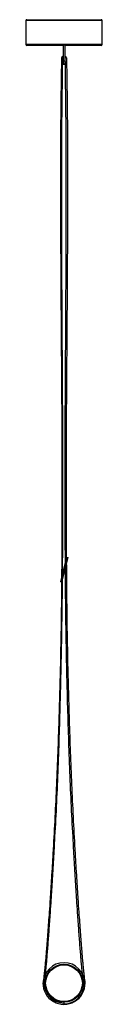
# Paper-space layout '_Izquierda' of a CAD drawing. Header units: millimetres. Extents: x -60 to 60, y -19 to 1535.
import ezdxf

# ---------------------------------------------------------------- set-up
doc = ezdxf.new("R2010")
doc.units = ezdxf.units.MM

psp = doc.layouts.new('_Izquierda')

# ---------------------------------------------------------------- linework, layer by layer
at = {"color": 7, "linetype": 'Continuous', "lineweight": 25}
for p, q in [((-60, 1533.4), (-60, 1495.9)), ((-58.5, 1534.9), (58.5, 1534.9)), ((60, 1495.9), (60, 1533.4)), ((58.5, 1494.9), (-58.5, 1494.9)), ((-1.5, 1494.4), (-58.5, 1494.4)), ((-1.5, 1494.9), (-1.5, 1464.4)), ((1.5, 1494.9), (1.5, 1464.4)), ((58.5, 1494.4), (1.5, 1494.4)), ((-1.5, 1469.9), (1.5, 1469.9)), ((1.5, 1464.9), (-1.5, 1464.9)), ((1.5, 1464.4), (-1.5, 1464.4)), ((-5.2, 647.8), (4.6, 686.6)), ((-3.3, 647.3), (6.6, 686.1)), ((4.6, 686.6), (6.6, 686.1)), ((5.8, 683.2), (3.9, 683.7)), ((-3.3, 647.3), (-5.2, 647.8)), ((-4.5, 650.7), (-2.5, 650.2)), ((-32.5, 14), (-30, 14)), ((0, -16), (0, -18.5))]:
    psp.add_line(p, q, dxfattribs=at)
at = {"color": 8, "linetype": 'Continuous', "lineweight": 25}
for p, q in [((60, 1533.4), (-60, 1533.4)), ((-60, 1496.4), (60, 1496.4)), ((-60, 1495.9), (-59.9, 1495.9)), ((59.9, 1495.9), (60, 1495.9))]:
    psp.add_line(p, q, dxfattribs=at)
at = {"color": 7, "linetype": 'Continuous', "lineweight": 25, "flags": 128}
for points in [[(-1.5, 1475.3), (-1.6, 1475.2), (-2, 1474.9)], [(2, 1474.9), (1.6, 1475.2), (1.5, 1475.3)]]:
    psp.add_lwpolyline(points, dxfattribs=at)
at = {"color": 7, "linetype": 'Continuous', "lineweight": 25}
for radius in [30, 29]:
    psp.add_circle((0, 14), radius, dxfattribs=at)
for centre, radius, start, end in [((-58.5, 1533.4), 1.5, 90, 180), ((58.5, 1533.4), 1.5, 360, 90), ((-58.5, 1496.4), 1.5, 180, 270), ((-58.5, 1495.9), 1.5, 180, 270), ((58.5, 1496.4), 1.5, 270, 0), ((58.5, 1495.9), 1.5, 270, 0), ((0, 1472.8), 4.52, 109.0163, 152.119), ((0, 1472.8), 4.52, 27.881, 70.9837), ((0, 14), 32.5, 270, 180), ((0, 14), 33.3, 179.5461, 0.4539), ((0, 14), 31.2, 180, 270)]:
    psp.add_arc(centre, radius, start, end, dxfattribs=at)
for points, knots in [([(-4, 1474.9), (-4.5, 1444.3), (-5.4, 1382.9), (-5.7, 1290.4), (-5.5, 1197), (-4.9, 1102.7), (-4.3, 1014.3), (-3.7, 932), (-3.3, 855.7), (-3.2, 778.7), (-3.3, 711.2), (-3.7, 669.2), (-3.8, 653.2)], [0, 0, 0, 0, 0.111595, 0.224163, 0.337785, 0.452533, 0.568481, 0.66047, 0.753277, 0.846937, 0.941486, 1, 1, 1, 1]), ([(-2.3, 659.4), (-2.1, 686.7), (-1.7, 745.2), (-1.7, 835.1), (-2.1, 928.7), (-2.7, 1022.1), (-3.2, 1114.5), (-3.7, 1205.9), (-3.7, 1296.4), (-3.3, 1386), (-2.4, 1445.3), (-2, 1474.9)], [0, 0, 0, 0, 0.10063, 0.215041, 0.330663, 0.44514, 0.558461, 0.670617, 0.781596, 0.891391, 1, 1, 1, 1]), ([(2.2, 677.1), (2.1, 698.5), (1.7, 751.1), (1.7, 835.1), (2.1, 928.7), (2.7, 1022.1), (3.2, 1114.5), (3.7, 1205.9), (3.7, 1296.4), (3.3, 1386), (2.4, 1445.3), (2, 1474.9)], [0, 0, 0, 0, 0.080696, 0.197643, 0.315827, 0.432841, 0.548675, 0.663316, 0.776755, 0.888984, 1, 1, 1, 1]), ([(4, 1474.9), (4.5, 1444.3), (5.4, 1382.9), (5.7, 1290.4), (5.5, 1197), (4.9, 1102.7), (4.3, 1014.3), (3.7, 932), (3.3, 855.7), (3.2, 778.7), (3.2, 720.9), (3.5, 688.8), (3.6, 682.5)], [0, 0, 0, 0, 0.115727, 0.232463, 0.350291, 0.469289, 0.589529, 0.684924, 0.781167, 0.878295, 0.976345, 1, 1, 1, 1]), ([(29.2, 28.2), (29, 30.5), (28.5, 35.5), (27.7, 43.5), (26.9, 52.6), (26.1, 62.7), (25.2, 73.7), (24.3, 85.5), (23.4, 98.1), (22.4, 111.3), (21.3, 127.4), (20, 146.4), (18.6, 168.3), (17.2, 191.2), (15.9, 214.7), (14, 248.8), (11.7, 293.2), (9.3, 347.7), (7.4, 402.1), (5.3, 470.2), (3.5, 551.9), (2.5, 622.9), (2.3, 661.8), (2.3, 669.1)], [0, 0, 0, 0, 0.010792, 0.023377, 0.037654, 0.053518, 0.070867, 0.089251, 0.108871, 0.129628, 0.151424, 0.184171, 0.218554, 0.254289, 0.291089, 0.32867, 0.413924, 0.499145, 0.583926, 0.668271, 0.81781, 0.965974, 1, 1, 1, 1]), ([(3.7, 674.6), (3.8, 657.4), (4, 623.6), (4.7, 573.3), (5.6, 523.6), (6.8, 473.5), (8.3, 423.1), (10, 372.4), (12.2, 321.3), (14.6, 270.1), (16.9, 227.8), (18.9, 194.7), (20.4, 171), (21.8, 148.2), (23.2, 127.9), (24.5, 110.1), (25.6, 94.9), (26.7, 80.6), (27.6, 68.3), (28.5, 57.7), (29.3, 48.9), (30, 40.9), (30.7, 33.9), (31.3, 28.2), (31.8, 23.7), (32.2, 20.3), (32.6, 17.6), (32.9, 15.7), (33.2, 14.7), (33.2, 14.3)], [0, 0, 0, 0, 0.078349, 0.153105, 0.228344, 0.304077, 0.380319, 0.457084, 0.534385, 0.612212, 0.689466, 0.726568, 0.762615, 0.797299, 0.830308, 0.854867, 0.878051, 0.899709, 0.919692, 0.934369, 0.947801, 0.959907, 0.970612, 0.979835, 0.985989, 0.991135, 0.995225, 0.998189, 1, 1, 1, 1]), ([(-3.9, 647.5), (-3.9, 639.3), (-4.1, 614.6), (-4.7, 573.3), (-5.6, 523.6), (-6.8, 473.5), (-8.3, 423.1), (-10, 372.4), (-12.2, 321.3), (-14.6, 270.1), (-16.9, 227.8), (-18.9, 194.7), (-20.4, 171), (-21.8, 148.2), (-23.2, 127.9), (-24.5, 110.1), (-25.6, 94.9), (-26.7, 80.6), (-27.6, 68.3), (-28.5, 57.7), (-29.3, 48.9), (-30, 40.9), (-30.7, 33.9), (-31.3, 28.2), (-31.8, 23.7), (-32.2, 20.3), (-32.6, 17.6), (-32.9, 15.7), (-33.2, 14.7), (-33.2, 14.3)], [0, 0, 0, 0, 0.038876, 0.116834, 0.195295, 0.274272, 0.353779, 0.433831, 0.514443, 0.595603, 0.676166, 0.714857, 0.752449, 0.788617, 0.82304, 0.848651, 0.872828, 0.895414, 0.916252, 0.931559, 0.945565, 0.95819, 0.969353, 0.978971, 0.985388, 0.990755, 0.99502, 0.998111, 1, 1, 1, 1]), ([(-29.2, 28.2), (-29, 30.5), (-28.5, 35.5), (-27.7, 43.5), (-26.9, 52.6), (-26.1, 62.7), (-25.2, 73.7), (-24.3, 85.5), (-23.4, 98.1), (-22.4, 111.3), (-21.3, 127.4), (-20, 146.4), (-18.6, 168.3), (-17.2, 191.2), (-15.9, 214.7), (-14, 248.8), (-11.7, 293.2), (-9.3, 347.7), (-7.4, 402.1), (-5.3, 470.2), (-3.6, 551.9), (-2.6, 616.8), (-2.4, 649.7), (-2.4, 650.9)], [0, 0, 0, 0, 0.011108, 0.024061, 0.038755, 0.055083, 0.07294, 0.091862, 0.112056, 0.13342, 0.155854, 0.189559, 0.224948, 0.261728, 0.299605, 0.338286, 0.426033, 0.513747, 0.601009, 0.687822, 0.841735, 0.994233, 1, 1, 1, 1])]:
    psp.add_open_spline(points, degree=3, knots=knots, dxfattribs=at)

doc.saveas('drawing.dxf')
